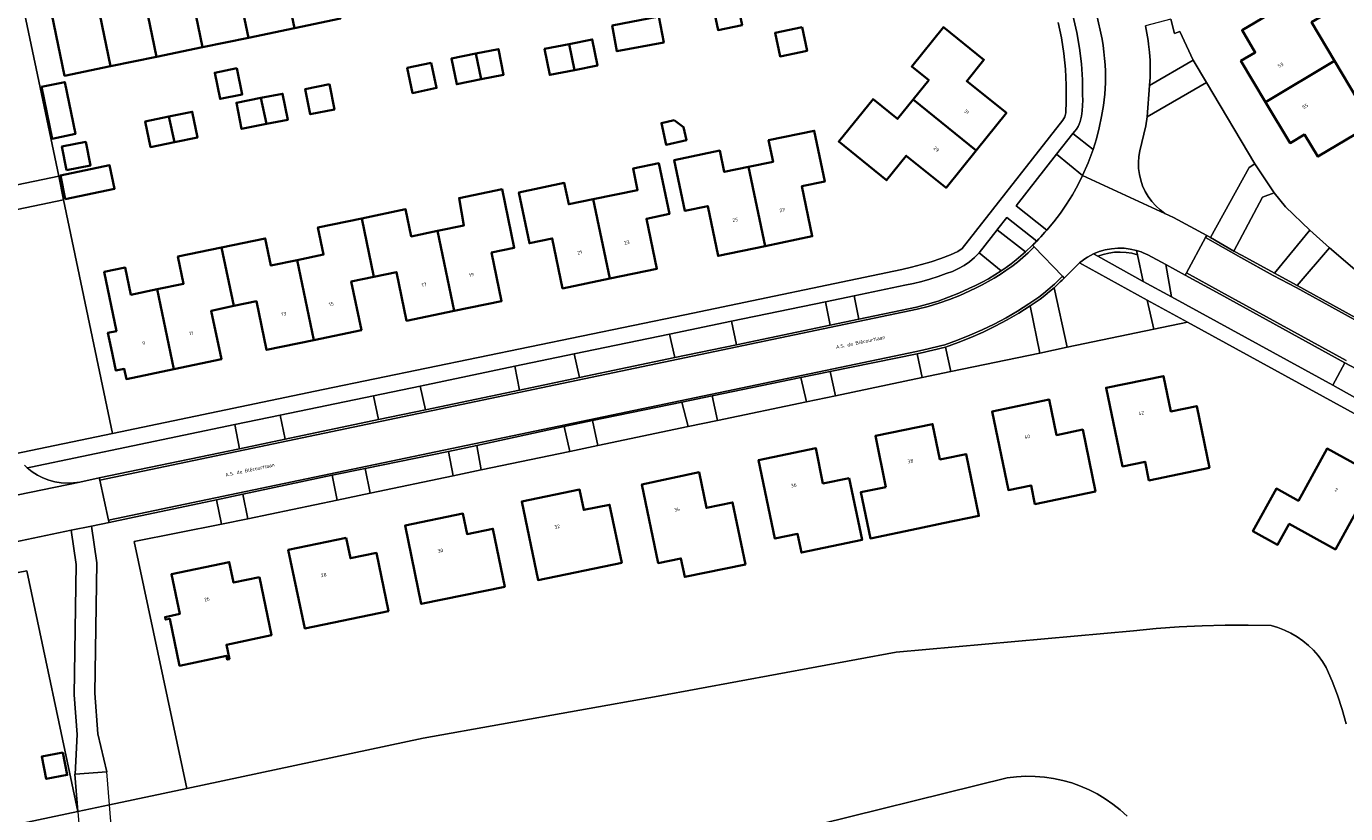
# Model space of a CAD drawing. Header units: metres. Extents: x 229229 to 231729, y 593167 to 595667.
# Tile 244 of 256: x 230885 to 231051, y 595030 to 595129. Entities that reach past the tile are written whole.
import ezdxf
from ezdxf.enums import TextEntityAlignment as Align

# ---------------------------------------------------------------- set-up
doc = ezdxf.new("R2010")
doc.units = ezdxf.units.M
for name, color, linetype, lineweight in [('B-WE-GR-GROENVOORZIENING-GV', 80, 'Continuous', 18), ('B-WE-KW-KUNSTWERK_DEK-GV', 170, 'Continuous', 18), ('B-WE-OG-BEBOUWING-GV', 7, 'Continuous', 35), ('B-WE-OG-BEBOUWING-T18', 10, 'Continuous', 18), ('B-WE-OG-TERREIN_ERF-GV', 7, 'Continuous', 18), ('B-WE-OG-TOPOGRAFIE-T18', 10, 'Continuous', 18), ('B-WE-OG-WATER-GV', 130, 'Continuous', 18), ('B-WE-VH-VERHARDING_GESLOTEN-GV', 252, 'Continuous', 18), ('B-WE-VH-VERHARDING_HALFVERHARDING-GV', 252, 'Continuous', 18), ('B-WE-VH-VERHARDING_OPEN-GV', 252, 'Continuous', 18)]:
    doc.layers.add(name, color=color, linetype=linetype, lineweight=lineweight)
doc.styles.add('NLCS-ISO-M250-T18', font='NLCS-ISO.ttf', dxfattribs={"height": 0.45})

msp = doc.modelspace()

# ---------------------------------------------------------------- linework, layer by layer
at = {"layer": 'B-WE-GR-GROENVOORZIENING-GV'}
for points in [[(230888.747, 595110.455), (230882.782, 595138.967), (230882.116, 595138.829), (230877.658, 595131.441), (230876.24, 595132.339), (230872.226, 595125.542), (230875.862, 595108.462), (230877.229, 595108.044)], [(231029.759, 595128.643), (231029.105, 595128.381), (231028.627, 595130.216), (231025.432, 595129.383), (231025.519, 595128.921), (231025.603, 595128.459), (231025.685, 595127.997), (231025.764, 595127.534), (231025.84, 595127.07), (231025.948, 595126.034), (231026.013, 595124.995), (231026.036, 595123.954), (231026.018, 595122.913), (231025.957, 595121.874), (231031.429, 595125.045)], [(231033.109, 595122.239), (231025.669, 595117.927), (231025.497, 595116.769), (231024.732, 595113.652), (231024.605, 595112.91), (231024.552, 595112.16), (231024.575, 595111.408), (231024.672, 595110.662), (231024.844, 595109.929), (231025.087, 595109.217), (231025.401, 595108.533), (231025.781, 595107.884), (231026.224, 595107.276), (231026.726, 595106.715), (231027.281, 595106.207), (231027.884, 595105.757), (231028.981, 595105.253), (231033.164, 595102.995), (231033.602, 595102.717), (231038.504, 595111.545), (231039.182, 595111.986)], [(231017.53, 595110.52), (231014.251, 595113.194), (231009.171, 595106.727), (231013.049, 595103.664), (231013.923, 595104.718), (231014.749, 595105.81), (231015.524, 595106.939), (231016.247, 595108.102), (231016.916, 595109.296)], [(230889.369, 595107.483), (230877.856, 595105.074), (230876.754, 595104.146), (230882.237, 595077.593), (230882.391, 595077.155), (230882.568, 595076.725), (230882.767, 595076.306), (230882.988, 595075.897), (230883.229, 595075.5), (230895.522, 595078.072)], [(231046.136, 595103.634), (231043.071, 595106.598), (231041.635, 595108.35), (231040.162, 595107.79), (231036.554, 595101.029), (231037.586, 595100.471), (231041.66, 595098.232)], [(231008.002, 595105.239), (231006.88, 595103.81), (231006.783, 595103.686), (231010.361, 595100.921), (231011.249, 595101.765), (231011.353, 595101.866), (231011.456, 595101.967), (231011.559, 595102.068), (231011.661, 595102.171), (231011.762, 595102.274)], [(231007.277, 595098.522), (231004.509, 595100.782), (231003.924, 595100.208), (231003.292, 595099.685), (231002.618, 595099.218), (231001.906, 595098.81), (231001.163, 595098.464), (231000.393, 595098.182), (230999.372, 595097.822), (230998.34, 595097.496), (230997.297, 595097.205), (230996.246, 595096.949), (230995.186, 595096.728), (230988.795, 595095.398), (230989.376, 595092.444), (230996.656, 595093.981), (230998.011, 595094.328), (230999.349, 595094.734), (231000.668, 595095.199), (231001.966, 595095.721), (231003.239, 595096.3), (231004.078, 595096.686), (231004.902, 595097.101), (231005.71, 595097.546), (231006.502, 595098.02)], [(231024.422, 595100.555), (231023.719, 595100.74), (231023.002, 595100.854), (231022.277, 595100.897), (231021.551, 595100.869), (231020.832, 595100.769), (231020.126, 595100.598), (231019.44, 595100.358), (231025.158, 595097.209)], [(231055.19, 595090.832), (231057.659, 595093.688), (231048.605, 595101.446), (231044.53, 595096.701)], [(231025.675, 595094.859), (231017.151, 595099.535), (231016.916, 595099.328), (231015.211, 595097.625), (231014.965, 595097.376), (231014.715, 595097.129), (231014.462, 595096.887), (231014.206, 595096.648), (231013.946, 595096.412), (231015.601, 595088.914), (231026.482, 595091.192)], [(231028.025, 595099.311), (231028.731, 595095.245), (231049.015, 595084.128), (231050.527, 595086.977), (231034.854, 595095.601), (231030.451, 595098.003)], [(230973.354, 595092.186), (230974.011, 595089.228), (230985.78, 595091.685), (230985.212, 595094.653)], [(231010.95, 595094.112), (231009.512, 595093.208), (231008.042, 595092.357), (231006.542, 595091.561), (231005.013, 595090.821), (231003.458, 595090.138), (231001.879, 595089.513), (231000.278, 595088.946), (231000.962, 595085.849), (231012.136, 595088.188)], [(230954.276, 595085.109), (230966.249, 595087.607), (230965.556, 595090.564), (230953.604, 595088.077)], [(230996.707, 595088.11), (230985.783, 595085.882), (230986.45, 595082.81), (230997.345, 595085.091)], [(230946.111, 595086.518), (230934.207, 595084.04), (230934.89, 595081.053), (230946.724, 595083.532)], [(230982.111, 595085.123), (230970.943, 595082.815), (230971.594, 595079.699), (230982.805, 595082.047)], [(230928.953, 595079.81), (230928.335, 595082.816), (230916.593, 595080.368), (230917.237, 595077.357)], [(230967.906, 595078.927), (230967.125, 595082.026), (230955.905, 595079.681), (230956.582, 595076.556)], [(230911.485, 595076.152), (230910.883, 595079.177), (230885.225, 595073.828), (230884.78, 595073.747), (230885.401, 595073.259), (230886.068, 595072.835), (230886.773, 595072.48), (230887.511, 595072.198), (230888.274, 595071.992), (230889.053, 595071.863), (230889.841, 595071.813), (230890.631, 595071.842), (230891.413, 595071.95), (230893.856, 595072.468)], [(230941.869, 595073.475), (230953.02, 595075.81), (230952.345, 595078.937), (230941.345, 595076.546)], [(230927.93, 595070.556), (230938.359, 595072.74), (230937.782, 595075.811), (230927.292, 595073.652)], [(230923.16, 595072.82), (230911.928, 595070.443), (230912.539, 595067.333), (230923.794, 595069.69)], [(230894.794, 595035.486), (230890.801, 595035.194), (230890.78, 595035.192), (230891.163, 595030.51), (230895.128, 595031.35), (230904.845, 595033.409), (230898.259, 595064.49), (230909.242, 595066.643), (230908.6, 595069.738), (230897.639, 595067.418), (230895.079, 595066.876), (230892.884, 595066.421), (230893.566, 595061.806), (230893.299, 595045.37), (230893.691, 595040.287), (230894.811, 595035.487)], [(230890.801, 595035.194), (230891.071, 595040.184), (230890.687, 595045.159), (230890.947, 595061.564), (230890.315, 595065.889), (230883.947, 595064.569), (230874.575, 595062.627), (230875.33, 595058.985), (230884.748, 595060.789), (230891.163, 595030.51), (230890.78, 595035.192)]]:
    msp.add_lwpolyline(points, close=True, dxfattribs=at)
msp.add_lwpolyline([(231015.904, 595132.525), (231016.818, 595128.534), (231017.146, 595126.554), (231017.405, 595124.571), (231017.505, 595122.566), (231017.532, 595120.69), (231017.547, 595120.013), (231017.526, 595119.336), (231017.469, 595118.661), (231017.377, 595117.99), (231017.249, 595117.325), (231017.118, 595116.996), (231016.958, 595116.679), (231016.771, 595116.378), (231016.559, 595116.094), (231016.322, 595115.83), (231018.851, 595113.792), (231019.276, 595115.159), (231019.635, 595116.545), (231019.929, 595117.946), (231020.155, 595119.359), (231020.313, 595120.782), (231020.404, 595122.211), (231020.427, 595123.642), (231020.371, 595124.453), (231020.3, 595125.264), (231020.215, 595126.073), (231020.115, 595126.88), (231020, 595127.685), (231017.843, 595137.29)], dxfattribs=at)
at = {"layer": 'B-WE-KW-KUNSTWERK_DEK-GV'}
msp.add_lwpolyline([(230894.794, 595035.486), (230890.801, 595035.194), (230890.78, 595035.192), (230891.163, 595030.51), (230893.138, 595006.312), (230893.333, 595003.662), (230893.379, 595003.663), (230895.478, 595003.807), (230897.234, 595003.948), (230897.314, 595003.948), (230897.069, 595007.284), (230895.128, 595031.35)], close=True, dxfattribs=at)
at = {"layer": 'B-WE-OG-BEBOUWING-GV'}
for points in [[(230916.243, 595139.472), (230918.401, 595129.074), (230924.188, 595130.275), (230922.03, 595140.673)], [(230918.401, 595129.074), (230916.243, 595139.472), (230910.455, 595138.271), (230912.614, 595127.873)], [(230906.837, 595126.673), (230904.678, 595137.072), (230898.902, 595135.873), (230901.06, 595125.474)], [(230906.837, 595126.673), (230912.614, 595127.873), (230910.455, 595138.271), (230904.678, 595137.072)], [(230893.114, 595134.672), (230895.273, 595124.273), (230901.06, 595125.474), (230898.902, 595135.873)], [(230895.273, 595124.273), (230893.114, 595134.672), (230887.327, 595133.471), (230889.486, 595123.072)], [(231049.238, 595124.946), (231046.332, 595129.824), (231047.621, 595130.591), (231045.779, 595133.685), (231037.591, 595128.807), (231039.25, 595126.024), (231037.447, 595124.948), (231040.548, 595119.777)], [(230974.056, 595132.603), (230971.029, 595131.973), (230971.685, 595128.819), (230974.712, 595129.449)], [(230958.346, 595129.42), (230958.961, 595126.168), (230964.855, 595127.282), (230964.241, 595130.533)], [(230982.25, 595129.207), (230978.855, 595128.48), (230979.492, 595125.506), (230982.887, 595126.233)], [(230996.223, 595120.101), (231004.153, 595113.69), (231007.956, 595118.407), (231002.96, 595122.42), (231005.116, 595125.105), (231000.019, 595129.2), (230996.048, 595124.256), (230998.184, 595122.537)], [(230953.616, 595123.797), (230952.935, 595127.069), (230949.857, 595126.46), (230950.506, 595123.182)], [(230952.935, 595127.069), (230953.616, 595123.797), (230956.503, 595124.368), (230955.854, 595127.646)], [(230941.233, 595125.869), (230938.155, 595125.245), (230938.812, 595122.004), (230941.907, 595122.632)], [(230941.233, 595125.869), (230941.907, 595122.632), (230944.707, 595123.2), (230944.049, 595126.441)], [(230911.168, 595124.026), (230908.371, 595123.454), (230909.045, 595120.159), (230911.842, 595120.731)], [(230935.588, 595124.717), (230932.586, 595124.069), (230933.269, 595120.905), (230936.271, 595121.553)], [(231049.238, 595124.946), (231040.548, 595119.777), (231043.649, 595114.606), (231045.444, 595115.669), (231047.135, 595112.901), (231055.262, 595117.765), (231053.419, 595120.858), (231052.131, 595120.089)], [(230886.589, 595121.697), (230887.922, 595115.159), (230890.846, 595115.757), (230889.512, 595122.295)], [(230922.798, 595122.015), (230919.759, 595121.414), (230920.386, 595118.246), (230923.425, 595118.847)], [(230914.189, 595120.283), (230911.102, 595119.674), (230911.748, 595116.4), (230914.868, 595117.016)], [(230914.868, 595117.016), (230917.549, 595117.545), (230916.904, 595120.819), (230914.189, 595120.283)], [(230996.223, 595120.101), (230994.257, 595117.66), (230991.174, 595120.142), (230986.864, 595114.819), (230992.888, 595109.935), (230995.364, 595113.008), (231000.358, 595108.983), (231004.153, 595113.69)], [(230903.294, 595114.713), (230902.621, 595117.955), (230899.643, 595117.345), (230900.307, 595114.101)], [(230902.621, 595117.955), (230903.294, 595114.713), (230906.201, 595115.308), (230905.537, 595118.551)], [(230966.153, 595117.48), (230964.549, 595117.124), (230965.154, 595114.398), (230967.713, 595114.967), (230967.352, 595116.592)], [(230975.524, 595111.624), (230977.629, 595101.649), (230983.53, 595102.884), (230982.224, 595109.167), (230985.101, 595109.765), (230983.772, 595116.162), (230978.037, 595114.96), (230978.6, 595112.269)], [(230889.75, 595111.194), (230892.733, 595111.783), (230892.146, 595114.752), (230889.164, 595114.163)], [(230977.629, 595101.649), (230975.524, 595111.624), (230972.454, 595110.981), (230971.89, 595113.672), (230966.18, 595112.476), (230967.503, 595106.093), (230970.387, 595106.691), (230971.69, 595100.405)], [(230958.058, 595097.557), (230963.985, 595098.799), (230962.675, 595105.085), (230965.559, 595105.686), (230964.228, 595112.07), (230960.997, 595111.398), (230961.558, 595108.705), (230955.979, 595107.544)], [(230889.583, 595107.562), (230895.778, 595108.862), (230895.156, 595111.827), (230888.961, 595110.526)], [(230936.401, 595103.553), (230938.487, 595093.492), (230944.458, 595094.73), (230943.189, 595100.84), (230946.044, 595101.433), (230944.513, 595108.806), (230939.102, 595107.68), (230939.715, 595104.243)], [(230955.979, 595107.544), (230952.893, 595106.902), (230952.333, 595109.594), (230946.628, 595108.407), (230947.954, 595102.014), (230950.832, 595102.611), (230952.137, 595096.316), (230958.058, 595097.557)], [(230926.869, 595105.135), (230928.401, 595097.781), (230931.237, 595098.372), (230932.511, 595092.253), (230938.487, 595093.492), (230936.401, 595103.553), (230933.087, 595102.864), (230932.376, 595106.281)], [(230928.401, 595097.781), (230926.869, 595105.135), (230921.362, 595103.989), (230922.073, 595100.572), (230918.759, 595099.883), (230920.853, 595089.825), (230926.823, 595091.068), (230925.549, 595097.187)], [(230918.759, 595099.883), (230915.445, 595099.193), (230914.734, 595102.61), (230909.237, 595101.466), (230910.769, 595094.109), (230913.615, 595094.702), (230914.889, 595088.583), (230920.853, 595089.825)], [(230901.141, 595096.217), (230903.244, 595086.154), (230909.208, 595087.4), (230907.937, 595093.519), (230910.769, 595094.109), (230909.237, 595101.466), (230903.739, 595100.322), (230904.45, 595096.905)], [(230903.244, 595086.154), (230901.141, 595096.217), (230897.832, 595095.528), (230897.121, 595098.945), (230894.468, 595098.393), (230896.017, 595090.962), (230894.941, 595090.737), (230895.341, 595088.813), (230895.936, 595085.976), (230897.003, 595086.195), (230897.267, 595084.905)], [(231033.507, 595073.737), (231031.897, 595081.516), (231028.615, 595080.841), (231027.698, 595085.299), (231020.497, 595083.816), (231022.555, 595073.917), (231025.389, 595074.503), (231025.874, 595072.158)], [(231019.164, 595070.772), (231017.546, 595078.552), (231014.27, 595077.873), (231013.348, 595082.323), (231006.152, 595080.822), (231008.213, 595070.937), (231011.048, 595071.528), (231011.538, 595069.182)], [(230992.803, 595071.332), (230989.64, 595070.675), (230990.849, 595064.859), (230996.848, 595066.106), (231000, 595066.761), (231004.49, 595067.693), (231002.874, 595075.484), (231000, 595074.889), (230999.587, 595074.804), (230998.666, 595079.256), (230991.468, 595077.757)], [(230988.185, 595072.44), (230984.88, 595071.775), (230983.986, 595076.215), (230976.786, 595074.718), (230978.84, 595064.836), (230981.677, 595065.425), (230982.165, 595063.077), (230989.797, 595064.663)], [(231043.517, 595066.683), (231049.342, 595063.474), (231054.443, 595072.789), (231048.293, 595076.176), (231044.676, 595069.607), (231041.907, 595071.131), (231038.956, 595065.77), (231042.07, 595064.056)], [(230975.129, 595061.593), (230973.514, 595069.392), (230970.221, 595068.71), (230969.296, 595073.178), (230962.104, 595071.661), (230964.16, 595061.763), (230967.011, 595062.354), (230967.496, 595060.012)], [(230959.582, 595061.806), (230958.049, 595069.108), (230954.792, 595068.443), (230954.267, 595071.011), (230946.997, 595069.506), (230949.049, 595059.62)], [(230944.869, 595058.788), (230943.363, 595066.083), (230940.117, 595065.409), (230939.582, 595067.988), (230932.314, 595066.48), (230934.356, 595056.612)], [(230924.908, 595064.934), (230917.632, 595063.423), (230919.687, 595053.539), (230930.221, 595055.712), (230928.709, 595063.039), (230925.442, 595062.361)], [(230914.002, 595059.983), (230910.742, 595059.307), (230910.208, 595061.88), (230902.933, 595060.355), (230903.971, 595055.37), (230902.139, 595054.956), (230902.203, 595054.646), (230902.72, 595054.755), (230903.964, 595048.849), (230909.84, 595050.087), (230909.939, 595049.618), (230910.232, 595049.68), (230909.851, 595051.486), (230915.503, 595052.676)], [(230889.277, 595037.932), (230886.626, 595037.418), (230887.173, 595034.597), (230889.824, 595035.111)]]:
    msp.add_lwpolyline(points, close=True, dxfattribs=at)
at = {"layer": 'B-WE-OG-TERREIN_ERF-GV'}
for points in [[(230906.837, 595126.673), (230901.06, 595125.474), (230895.273, 595124.273), (230889.486, 595123.072), (230887.327, 595133.471), (230893.114, 595134.672), (230898.902, 595135.873), (230904.678, 595137.072), (230910.455, 595138.271), (230916.243, 595139.472), (230922.03, 595140.673), (230924.188, 595130.275), (230918.401, 595129.074), (230912.614, 595127.873)], [(231052.131, 595120.089), (231053.419, 595120.858), (231055.262, 595117.765), (231047.135, 595112.901), (231045.444, 595115.669), (231043.649, 595114.606), (231040.548, 595119.777), (231037.447, 595124.948), (231039.25, 595126.024), (231037.591, 595128.807), (231045.779, 595133.685), (231047.621, 595130.591), (231046.332, 595129.824), (231049.238, 595124.946)], [(230971.029, 595131.973), (230974.056, 595132.603), (230974.712, 595129.449), (230971.685, 595128.819)], [(230958.346, 595129.42), (230964.241, 595130.533), (230964.855, 595127.282), (230958.961, 595126.168)], [(230979.492, 595125.506), (230978.855, 595128.48), (230982.25, 595129.207), (230982.887, 595126.233)], [(230991.174, 595120.142), (230994.257, 595117.66), (230996.223, 595120.101), (230998.184, 595122.537), (230996.048, 595124.256), (231000.019, 595129.2), (231005.116, 595125.105), (231002.96, 595122.42), (231007.956, 595118.407), (231004.153, 595113.69), (231000.358, 595108.983), (230995.364, 595113.008), (230992.888, 595109.935), (230986.864, 595114.819)], [(230950.506, 595123.182), (230949.857, 595126.46), (230952.935, 595127.069), (230955.854, 595127.646), (230956.503, 595124.368), (230953.616, 595123.797)], [(230941.907, 595122.632), (230938.812, 595122.004), (230938.155, 595125.245), (230941.233, 595125.869), (230944.049, 595126.441), (230944.707, 595123.2)], [(230911.842, 595120.731), (230909.045, 595120.159), (230908.371, 595123.454), (230911.168, 595124.026)], [(230933.269, 595120.905), (230932.586, 595124.069), (230935.588, 595124.717), (230936.271, 595121.553)], [(230890.846, 595115.757), (230887.922, 595115.159), (230886.589, 595121.697), (230889.512, 595122.295)], [(230923.425, 595118.847), (230920.386, 595118.246), (230919.759, 595121.414), (230922.798, 595122.015)], [(230914.868, 595117.016), (230911.748, 595116.4), (230911.102, 595119.674), (230914.189, 595120.283), (230916.904, 595120.819), (230917.549, 595117.545)], [(230906.201, 595115.308), (230903.294, 595114.713), (230900.307, 595114.101), (230899.643, 595117.345), (230902.621, 595117.955), (230905.537, 595118.551)], [(230964.549, 595117.124), (230966.153, 595117.48), (230967.352, 595116.592), (230967.713, 595114.967), (230965.154, 595114.398)], [(230983.772, 595116.162), (230985.101, 595109.765), (230982.224, 595109.167), (230983.53, 595102.884), (230977.629, 595101.649), (230971.69, 595100.405), (230970.387, 595106.691), (230967.503, 595106.093), (230966.18, 595112.476), (230971.89, 595113.672), (230972.454, 595110.981), (230975.524, 595111.624), (230978.6, 595112.269), (230978.037, 595114.96)], [(230889.75, 595111.194), (230889.164, 595114.163), (230892.146, 595114.752), (230892.733, 595111.783)], [(230952.333, 595109.594), (230952.893, 595106.902), (230955.979, 595107.544), (230961.558, 595108.705), (230960.997, 595111.398), (230964.228, 595112.07), (230965.559, 595105.686), (230962.675, 595105.085), (230963.985, 595098.799), (230958.058, 595097.557), (230952.137, 595096.316), (230950.832, 595102.611), (230947.954, 595102.014), (230946.628, 595108.407)], [(230889.583, 595107.562), (230888.961, 595110.526), (230895.156, 595111.827), (230895.778, 595108.862)], [(230933.087, 595102.864), (230936.401, 595103.553), (230939.715, 595104.243), (230939.102, 595107.68), (230944.513, 595108.806), (230946.044, 595101.433), (230943.189, 595100.84), (230944.458, 595094.73), (230938.487, 595093.492), (230932.511, 595092.253), (230931.237, 595098.372), (230928.401, 595097.781), (230925.549, 595097.187), (230926.823, 595091.068), (230920.853, 595089.825), (230914.889, 595088.583), (230913.615, 595094.702), (230910.769, 595094.109), (230907.937, 595093.519), (230909.208, 595087.4), (230903.244, 595086.154), (230897.267, 595084.905), (230897.003, 595086.195), (230895.936, 595085.976), (230895.341, 595088.813), (230894.941, 595090.737), (230896.017, 595090.962), (230894.468, 595098.393), (230897.121, 595098.945), (230897.832, 595095.528), (230901.141, 595096.217), (230904.45, 595096.905), (230903.739, 595100.322), (230909.237, 595101.466), (230914.734, 595102.61), (230915.445, 595099.193), (230918.759, 595099.883), (230922.073, 595100.572), (230921.362, 595103.989), (230926.869, 595105.135), (230932.376, 595106.281)], [(231025.874, 595072.158), (231025.389, 595074.503), (231022.555, 595073.917), (231020.497, 595083.816), (231027.698, 595085.299), (231028.615, 595080.841), (231031.897, 595081.516), (231033.507, 595073.737)], [(231011.538, 595069.182), (231011.048, 595071.528), (231008.213, 595070.937), (231006.152, 595080.822), (231013.348, 595082.323), (231014.27, 595077.873), (231017.546, 595078.552), (231019.164, 595070.772)], [(230996.848, 595066.106), (230990.849, 595064.859), (230989.64, 595070.675), (230992.803, 595071.332), (230991.468, 595077.757), (230998.666, 595079.256), (230999.587, 595074.804), (231000, 595074.889), (231002.874, 595075.484), (231004.49, 595067.693), (231000, 595066.761)], [(230982.165, 595063.077), (230981.677, 595065.425), (230978.84, 595064.836), (230976.786, 595074.718), (230983.986, 595076.215), (230984.88, 595071.775), (230988.185, 595072.44), (230989.797, 595064.663)], [(231049.342, 595063.474), (231043.517, 595066.683), (231042.07, 595064.056), (231038.956, 595065.77), (231041.907, 595071.131), (231044.676, 595069.607), (231048.293, 595076.176), (231054.443, 595072.789)], [(230967.496, 595060.012), (230967.011, 595062.354), (230964.16, 595061.763), (230962.104, 595071.661), (230969.296, 595073.178), (230970.221, 595068.71), (230973.514, 595069.392), (230975.129, 595061.593)], [(230949.049, 595059.62), (230946.997, 595069.506), (230954.267, 595071.011), (230954.792, 595068.443), (230958.049, 595069.108), (230959.582, 595061.806)], [(230944.869, 595058.788), (230934.356, 595056.612), (230932.314, 595066.48), (230939.582, 595067.988), (230940.117, 595065.409), (230943.363, 595066.083)], [(230930.221, 595055.712), (230919.687, 595053.539), (230917.632, 595063.423), (230924.908, 595064.934), (230925.442, 595062.361), (230928.709, 595063.039)], [(230910.232, 595049.68), (230909.939, 595049.618), (230909.84, 595050.087), (230903.964, 595048.849), (230902.72, 595054.755), (230902.203, 595054.646), (230902.139, 595054.956), (230903.971, 595055.37), (230902.933, 595060.355), (230910.208, 595061.88), (230910.742, 595059.307), (230914.002, 595059.983), (230915.503, 595052.676), (230909.851, 595051.486)], [(230889.277, 595037.932), (230889.824, 595035.111), (230887.173, 595034.597), (230886.626, 595037.418)]]:
    msp.add_lwpolyline(points, close=True, dxfattribs=at)
for points in [[(230882.782, 595138.967), (230888.747, 595110.455), (230889.369, 595107.483), (230895.522, 595078.072), (230922.011, 595083.614), (230967.498, 595093.017), (230994.78, 595098.707), (230996.032, 595098.988), (230997.273, 595099.314), (230998.502, 595099.684), (230999.717, 595100.097), (231000.917, 595100.553), (231001.826, 595100.985), (231002.375, 595101.344), (231015.064, 595117.476), (231015.289, 595117.913), (231015.42, 595118.398), (231015.485, 595119.893), (231015.485, 595121.895), (231015.403, 595123.892), (231015.186, 595125.876), (231014.894, 595127.845), (231014.449, 595129.796)], [(231028.627, 595130.216), (231029.105, 595128.381), (231029.759, 595128.643), (231031.429, 595125.045), (231033.109, 595122.239), (231039.182, 595111.986), (231041.635, 595108.35), (231043.071, 595106.598), (231046.136, 595103.634), (231048.605, 595101.446), (231057.659, 595093.688)], [(231084.51, 595062.584), (231030.735, 595092.083), (231026.482, 595091.192), (231015.601, 595088.914), (231012.136, 595088.188), (231000.962, 595085.849), (230997.345, 595085.091), (230986.45, 595082.81), (230982.805, 595082.047), (230971.594, 595079.699), (230967.906, 595078.927), (230956.582, 595076.556), (230953.02, 595075.81), (230941.869, 595073.475), (230938.359, 595072.74), (230927.93, 595070.556), (230923.794, 595069.69), (230912.539, 595067.333), (230909.242, 595066.643), (230898.259, 595064.49), (230904.845, 595033.409), (230934.609, 595039.715), (230964.144, 595045.013), (230994.071, 595050.543), (231023.934, 595053.219), (231026.808, 595053.511), (231029.688, 595053.731), (231032.572, 595053.88), (231035.46, 595053.957), (231038.348, 595053.961), (231041.236, 595053.894), (231042.094, 595053.642), (231042.929, 595053.322), (231043.735, 595052.936), (231044.508, 595052.486), (231045.242, 595051.975), (231045.932, 595051.406), (231046.574, 595050.784), (231047.163, 595050.112), (231047.697, 595049.394), (231048.171, 595048.636), (231048.908, 595046.902), (231049.576, 595045.14), (231050.173, 595043.353), (231050.699, 595041.544)], [(230827.179, 595016.953), (230891.163, 595030.51), (230884.748, 595060.789), (230875.33, 595058.985)], [(231023.135, 595029.913), (231022.27, 595030.703), (231021.354, 595031.434), (231020.392, 595032.103), (231019.388, 595032.706), (231018.346, 595033.242), (231017.271, 595033.707), (231016.167, 595034.1), (231015.04, 595034.419), (231013.894, 595034.663), (231012.734, 595034.83), (231011.566, 595034.92), (231010.395, 595034.933), (231009.225, 595034.868), (231008.062, 595034.725), (230898.218, 595007.568)]]:
    msp.add_lwpolyline(points, dxfattribs=at)
at = {"layer": 'B-WE-OG-WATER-GV'}
for points in [[(231050.699, 595041.544), (231050.173, 595043.353), (231049.576, 595045.14), (231048.908, 595046.902), (231048.171, 595048.636), (231047.697, 595049.394), (231047.163, 595050.112), (231046.574, 595050.784), (231045.932, 595051.406), (231045.242, 595051.975), (231044.508, 595052.486), (231043.735, 595052.936), (231042.929, 595053.322), (231042.094, 595053.642), (231041.236, 595053.894), (231038.348, 595053.961), (231035.46, 595053.957), (231032.572, 595053.88), (231029.688, 595053.731), (231026.808, 595053.511), (231023.934, 595053.219), (230994.071, 595050.543), (230964.144, 595045.013), (230934.609, 595039.715), (230904.845, 595033.409), (230895.128, 595031.35), (230891.163, 595030.51), (230827.179, 595016.953)], [(230898.218, 595007.568), (231008.062, 595034.725), (231009.225, 595034.868), (231010.395, 595034.933), (231011.566, 595034.92), (231012.734, 595034.83), (231013.894, 595034.663), (231015.04, 595034.419), (231016.167, 595034.1), (231017.271, 595033.707), (231018.346, 595033.242), (231019.388, 595032.706), (231020.392, 595032.103), (231021.354, 595031.434), (231022.27, 595030.703), (231023.135, 595029.913)]]:
    msp.add_lwpolyline(points, dxfattribs=at)
at = {"layer": 'B-WE-VH-VERHARDING_GESLOTEN-GV'}
for points in [[(231033.008, 595102.708), (231033.164, 595102.995), (231028.981, 595105.253), (231027.884, 595105.757), (231017.53, 595110.52), (231016.916, 595109.296), (231016.247, 595108.102), (231015.524, 595106.939), (231014.749, 595105.81), (231013.923, 595104.718), (231013.049, 595103.664), (231012.799, 595103.379), (231012.545, 595103.098), (231012.288, 595102.82), (231012.027, 595102.545), (231011.762, 595102.274), (231011.661, 595102.171), (231011.559, 595102.068), (231011.456, 595101.967), (231011.353, 595101.866), (231011.249, 595101.765), (231011.456, 595101.548), (231015.003, 595097.842), (231015.211, 595097.625), (231016.916, 595099.328), (231017.151, 595099.535), (231017.477, 595099.795), (231017.816, 595100.038), (231018.167, 595100.262), (231018.53, 595100.468), (231018.903, 595100.654), (231019.635, 595100.95), (231020.393, 595101.171), (231021.17, 595101.315), (231021.957, 595101.38), (231022.747, 595101.365), (231023.531, 595101.272), (231024.302, 595101.1), (231024.593, 595101.011), (231024.881, 595100.911), (231025.165, 595100.802), (231025.445, 595100.682), (231025.721, 595100.553), (231028.025, 595099.311), (231030.451, 595098.003), (231030.594, 595098.267)], [(230996.724, 595093.689), (230998.092, 595094.039), (230999.443, 595094.449), (231000.774, 595094.918), (231002.084, 595095.446), (231003.369, 595096.03), (231004.15, 595096.389), (231004.92, 595096.773), (231005.676, 595097.181), (231006.419, 595097.614), (231007.148, 595098.07), (231007.892, 595098.57), (231008.619, 595099.094), (231009.327, 595099.643), (231010.017, 595100.216), (231010.686, 595100.812), (231011.456, 595101.548), (231011.249, 595101.765), (231010.361, 595100.921), (231009.775, 595100.403), (231009.173, 595099.903), (231008.556, 595099.423), (231007.923, 595098.962), (231007.277, 595098.522), (231006.502, 595098.02), (231005.71, 595097.546), (231004.902, 595097.101), (231004.078, 595096.686), (231003.239, 595096.3), (231001.966, 595095.721), (231000.668, 595095.199), (230999.349, 595094.734), (230998.011, 595094.328), (230996.656, 595093.981), (230989.376, 595092.444), (230985.78, 595091.685), (230974.011, 595089.228), (230966.249, 595087.607), (230954.276, 595085.109), (230946.724, 595083.532), (230934.89, 595081.053), (230928.953, 595079.81), (230917.237, 595077.357), (230911.485, 595076.152), (230893.856, 595072.468), (230893.92, 595072.175)], [(230996.645, 595088.403), (230997.576, 595088.599), (230998.103, 595088.716), (230998.629, 595088.838), (230999.154, 595088.966), (230999.678, 595089.098), (231000.2, 595089.235), (231001.788, 595089.798), (231003.354, 595090.419), (231004.897, 595091.098), (231006.413, 595091.832), (231007.901, 595092.622), (231009.36, 595093.466), (231010.786, 595094.363), (231011.405, 595094.782), (231012.011, 595095.219), (231012.603, 595095.674), (231013.182, 595096.146), (231013.746, 595096.636), (231014.004, 595096.87), (231014.259, 595097.108), (231014.51, 595097.349), (231014.758, 595097.594), (231015.003, 595097.842), (231011.456, 595101.548), (231010.686, 595100.812), (231010.017, 595100.216), (231009.327, 595099.643), (231008.619, 595099.094), (231007.892, 595098.57), (231007.148, 595098.07), (231006.419, 595097.614), (231005.676, 595097.181), (231004.92, 595096.773), (231004.15, 595096.389), (231003.369, 595096.03), (231002.084, 595095.446), (231000.774, 595094.918), (230999.443, 595094.449), (230998.092, 595094.039), (230996.724, 595093.689), (230893.92, 595072.175), (230895.015, 595067.169)], [(231024.302, 595101.1), (231023.531, 595101.272), (231022.747, 595101.365), (231021.957, 595101.38), (231021.17, 595101.315), (231020.393, 595101.171), (231019.635, 595100.95), (231018.903, 595100.654), (231019.44, 595100.358), (231020.126, 595100.598), (231020.832, 595100.769), (231021.551, 595100.869), (231022.277, 595100.897), (231023.002, 595100.854), (231023.719, 595100.74), (231024.422, 595100.555)], [(230937.782, 595075.811), (230941.345, 595076.546), (230952.345, 595078.937), (230955.905, 595079.681), (230967.125, 595082.026), (230970.943, 595082.815), (230982.111, 595085.123), (230985.783, 595085.882), (230996.707, 595088.11), (230997.639, 595088.306), (230998.169, 595088.424), (230998.698, 595088.546), (230999.226, 595088.675), (230999.753, 595088.808), (231000.278, 595088.946), (231001.879, 595089.513), (231003.458, 595090.138), (231005.013, 595090.821), (231006.542, 595091.561), (231008.042, 595092.357), (231009.512, 595093.208), (231010.95, 595094.112), (231011.576, 595094.536), (231012.189, 595094.978), (231012.789, 595095.438), (231013.375, 595095.917), (231013.946, 595096.412), (231014.206, 595096.648), (231014.462, 595096.887), (231014.715, 595097.129), (231014.965, 595097.376), (231015.211, 595097.625), (231015.003, 595097.842), (231014.758, 595097.594), (231014.51, 595097.349), (231014.259, 595097.108), (231014.004, 595096.87), (231013.746, 595096.636), (231013.182, 595096.146), (231012.603, 595095.674), (231012.011, 595095.219), (231011.405, 595094.782), (231010.786, 595094.363), (231009.36, 595093.466), (231007.901, 595092.622), (231006.413, 595091.832), (231004.897, 595091.098), (231003.354, 595090.419), (231001.788, 595089.798), (231000.2, 595089.235), (230999.678, 595089.098), (230999.154, 595088.966), (230998.629, 595088.838), (230998.103, 595088.716), (230997.576, 595088.599), (230996.645, 595088.403), (230895.015, 595067.169), (230895.079, 595066.876), (230897.639, 595067.418), (230908.6, 595069.738), (230911.928, 595070.443), (230923.16, 595072.82), (230927.292, 595073.652)]]:
    msp.add_lwpolyline(points, close=True, dxfattribs=at)
msp.add_lwpolyline([(231055.049, 595090.567), (231044.389, 595096.437), (231041.519, 595097.967), (231037.442, 595100.208), (231033.008, 595102.708), (231030.594, 595098.267), (231034.998, 595095.863), (231050.669, 595087.241)], dxfattribs=at)
at = {"layer": 'B-WE-VH-VERHARDING_HALFVERHARDING-GV'}
for points in [[(230875.862, 595108.462), (230876.754, 595104.146), (230877.856, 595105.074), (230889.369, 595107.483), (230888.747, 595110.455), (230877.229, 595108.044)], [(230890.801, 595035.194), (230890.78, 595035.192), (230891.163, 595030.51), (230893.138, 595006.312), (230893.333, 595003.662), (230893.379, 595003.663), (230895.478, 595003.807), (230897.234, 595003.948), (230897.314, 595003.948), (230897.069, 595007.284), (230895.128, 595031.35), (230894.794, 595035.486)]]:
    msp.add_lwpolyline(points, close=True, dxfattribs=at)
at = {"layer": 'B-WE-VH-VERHARDING_OPEN-GV'}
for points in [[(231017.843, 595137.29), (231020, 595127.685), (231020.115, 595126.88), (231020.215, 595126.073), (231020.3, 595125.264), (231020.371, 595124.453), (231020.427, 595123.642), (231020.404, 595122.211), (231020.313, 595120.782), (231020.155, 595119.359), (231019.929, 595117.946), (231019.635, 595116.545), (231019.276, 595115.159), (231018.851, 595113.792), (231018.238, 595112.137), (231017.53, 595110.52), (231027.884, 595105.757), (231027.281, 595106.207), (231026.726, 595106.715), (231026.224, 595107.276), (231025.781, 595107.884), (231025.401, 595108.533), (231025.087, 595109.217), (231024.844, 595109.929), (231024.672, 595110.662), (231024.575, 595111.408), (231024.552, 595112.16), (231024.605, 595112.91), (231024.732, 595113.652), (231025.497, 595116.769), (231025.669, 595117.927), (231025.957, 595121.874), (231026.018, 595122.913), (231026.036, 595123.954), (231026.013, 595124.995), (231025.948, 595126.034), (231025.84, 595127.07), (231025.764, 595127.534), (231025.685, 595127.997), (231025.603, 595128.459), (231025.519, 595128.921), (231025.432, 595129.383)], [(230884.429, 595074.059), (230884.78, 595073.747), (230885.225, 595073.828), (230910.883, 595079.177), (230916.593, 595080.368), (230928.335, 595082.816), (230934.207, 595084.04), (230946.111, 595086.518), (230953.604, 595088.077), (230965.556, 595090.564), (230973.354, 595092.186), (230985.212, 595094.653), (230988.795, 595095.398), (230995.186, 595096.728), (230996.246, 595096.949), (230997.297, 595097.205), (230998.34, 595097.496), (230999.372, 595097.822), (231000.393, 595098.182), (231001.163, 595098.464), (231001.906, 595098.81), (231002.618, 595099.218), (231003.292, 595099.685), (231003.924, 595100.208), (231004.509, 595100.782), (231006.783, 595103.686), (231006.88, 595103.81), (231008.002, 595105.239), (231011.762, 595102.274), (231012.027, 595102.545), (231012.288, 595102.82), (231012.545, 595103.098), (231012.799, 595103.379), (231013.049, 595103.664), (231009.171, 595106.727), (231014.251, 595113.194), (231016.322, 595115.83), (231016.559, 595116.094), (231016.771, 595116.378), (231016.958, 595116.679), (231017.118, 595116.996), (231017.249, 595117.325), (231017.377, 595117.99), (231017.469, 595118.661), (231017.526, 595119.336), (231017.547, 595120.013), (231017.532, 595120.69), (231017.505, 595122.566), (231017.405, 595124.571), (231017.146, 595126.554), (231016.818, 595128.534), (231015.904, 595132.525)], [(231014.449, 595129.796), (231014.894, 595127.845), (231015.186, 595125.876), (231015.403, 595123.892), (231015.485, 595121.895), (231015.485, 595119.893), (231015.42, 595118.398), (231015.289, 595117.913), (231015.064, 595117.476), (231002.375, 595101.344), (231001.826, 595100.985), (231000.917, 595100.553), (230999.717, 595100.097), (230998.502, 595099.684), (230997.273, 595099.314), (230996.032, 595098.988), (230994.78, 595098.707), (230967.498, 595093.017), (230922.011, 595083.614), (230895.522, 595078.072), (230883.229, 595075.5)], [(231055.19, 595090.832), (231044.53, 595096.701), (231041.66, 595098.232), (231037.586, 595100.471), (231036.554, 595101.029), (231033.602, 595102.717), (231033.164, 595102.995), (231033.008, 595102.708), (231037.442, 595100.208), (231041.519, 595097.967), (231044.389, 595096.437), (231055.049, 595090.567)], [(231051.784, 595082.602), (231049.015, 595084.128), (231028.731, 595095.245), (231025.158, 595097.209), (231019.44, 595100.358), (231018.903, 595100.654), (231018.53, 595100.468), (231018.167, 595100.262), (231017.816, 595100.038), (231017.477, 595099.795), (231017.151, 595099.535), (231025.675, 595094.859), (231030.735, 595092.083), (231084.51, 595062.584)], [(231050.669, 595087.241), (231034.998, 595095.863), (231030.594, 595098.267), (231030.451, 595098.003), (231034.854, 595095.601), (231050.527, 595086.977), (231053.378, 595085.443)], [(230872.601, 595068.08), (230891.413, 595071.95), (230890.631, 595071.842), (230889.841, 595071.813), (230889.053, 595071.863), (230888.274, 595071.992), (230887.511, 595072.198), (230886.773, 595072.48), (230886.068, 595072.835), (230885.401, 595073.259), (230884.78, 595073.747), (230884.429, 595074.059)]]:
    msp.add_lwpolyline(points, dxfattribs=at)
for points in [[(231025.669, 595117.927), (231033.109, 595122.239), (231031.429, 595125.045), (231025.957, 595121.874)], [(231016.322, 595115.83), (231014.251, 595113.194), (231017.53, 595110.52), (231018.238, 595112.137), (231018.851, 595113.792)], [(231039.182, 595111.986), (231038.504, 595111.545), (231033.602, 595102.717), (231036.554, 595101.029), (231040.162, 595107.79), (231041.635, 595108.35)], [(231006.783, 595103.686), (231004.509, 595100.782), (231007.277, 595098.522), (231007.923, 595098.962), (231008.556, 595099.423), (231009.173, 595099.903), (231009.775, 595100.403), (231010.361, 595100.921)], [(231048.605, 595101.446), (231046.136, 595103.634), (231041.66, 595098.232), (231044.53, 595096.701)], [(231028.025, 595099.311), (231025.721, 595100.553), (231025.445, 595100.682), (231025.165, 595100.802), (231024.881, 595100.911), (231024.593, 595101.011), (231024.302, 595101.1), (231024.422, 595100.555), (231025.158, 595097.209), (231028.731, 595095.245)], [(230988.795, 595095.398), (230985.212, 595094.653), (230985.78, 595091.685), (230989.376, 595092.444)], [(231013.946, 595096.412), (231013.375, 595095.917), (231012.789, 595095.438), (231012.189, 595094.978), (231011.576, 595094.536), (231010.95, 595094.112), (231012.136, 595088.188), (231015.601, 595088.914)], [(231026.482, 595091.192), (231030.735, 595092.083), (231025.675, 595094.859)], [(230973.354, 595092.186), (230965.556, 595090.564), (230966.249, 595087.607), (230974.011, 595089.228)], [(231000.278, 595088.946), (230999.753, 595088.808), (230999.226, 595088.675), (230998.698, 595088.546), (230998.169, 595088.424), (230997.639, 595088.306), (230996.707, 595088.11), (230997.345, 595085.091), (231000.962, 595085.849)], [(230946.111, 595086.518), (230946.724, 595083.532), (230954.276, 595085.109), (230953.604, 595088.077)], [(230982.805, 595082.047), (230986.45, 595082.81), (230985.783, 595085.882), (230982.111, 595085.123)], [(231049.015, 595084.128), (231051.784, 595082.602), (231053.378, 595085.443), (231050.527, 595086.977)], [(230934.207, 595084.04), (230928.335, 595082.816), (230928.953, 595079.81), (230934.89, 595081.053)], [(230970.943, 595082.815), (230967.125, 595082.026), (230967.906, 595078.927), (230971.594, 595079.699)], [(230916.593, 595080.368), (230910.883, 595079.177), (230911.485, 595076.152), (230917.237, 595077.357)], [(230955.905, 595079.681), (230952.345, 595078.937), (230953.02, 595075.81), (230956.582, 595076.556)], [(230941.345, 595076.546), (230937.782, 595075.811), (230938.359, 595072.74), (230941.869, 595073.475)], [(230890.315, 595065.889), (230892.884, 595066.421), (230895.079, 595066.876), (230895.015, 595067.169), (230893.92, 595072.175), (230893.856, 595072.468), (230891.413, 595071.95), (230872.601, 595068.08), (230867.766, 595066.974), (230867.821, 595066.679), (230868.751, 595061.726), (230868.806, 595061.431), (230871.219, 595061.931), (230874.575, 595062.627), (230883.947, 595064.569)], [(230927.292, 595073.652), (230923.16, 595072.82), (230923.794, 595069.69), (230927.93, 595070.556)], [(230911.928, 595070.443), (230908.6, 595069.738), (230909.242, 595066.643), (230912.539, 595067.333)], [(230890.801, 595035.194), (230894.794, 595035.486), (230894.811, 595035.487), (230893.691, 595040.287), (230893.299, 595045.37), (230893.566, 595061.806), (230892.884, 595066.421), (230890.315, 595065.889), (230890.947, 595061.564), (230890.687, 595045.159), (230891.071, 595040.184)]]:
    msp.add_lwpolyline(points, close=True, dxfattribs=at)

# ---------------------------------------------------------------- texts
at = {"layer": 'B-WE-OG-BEBOUWING-T18', "style": 'NLCS-ISO-M250-T18'}
for s, rotation, p in [('53', 30.7, (231042.428, 595124.42)), ('31', 321.2, (231002.941, 595118.559)), ('55', 30.7, (231045.529, 595119.249)), ('29', 321, (230999.142, 595113.847)), ('27', 11.8, (230979.76, 595106.182)), ('25', 11.8, (230973.839, 595104.942)), ('23', 11.7, (230960.201, 595102.093)), ('21', 11.7, (230954.277, 595100.851)), ('17', 11.7, (230934.687, 595096.789)), ('19', 11.7, (230940.66, 595098.028)), ('15', 11.7, (230923.023, 595094.363)), ('13', 11.7, (230917.055, 595093.12)), ('11', 11.8, (230905.408, 595090.692)), ('9', 11.8, (230899.437, 595089.445)), ('42', 11.6, (231024.904, 595080.64)), ('40', 11.7, (231010.567, 595077.657)), ('38', 11.7, (230995.883, 595074.591)), ('36', 11.7, (230981.2, 595071.55)), ('2', 331.2, (231049.438, 595070.979)), ('34', 11.9, (230966.526, 595068.506)), ('32', 11.6, (230951.443, 595066.342)), ('30', 11.7, (230936.761, 595063.317)), ('28', 11.7, (230922.083, 595060.262)), ('26', 11.8, (230907.391, 595057.203))]:
    msp.add_text(s, height=0.45, rotation=rotation, dxfattribs=at).set_placement(p, align=Align.MIDDLE)
at = {"layer": 'B-WE-OG-TOPOGRAFIE-T18', "style": 'NLCS-ISO-M250-T18'}
for p in [(230989.603, 595089.565), (230912.794, 595073.504)]:
    msp.add_text('A.S. de Blécourtlaan', height=0.45, rotation=11.8, dxfattribs=at).set_placement(p, align=Align.MIDDLE)

doc.saveas('drawing.dxf')
